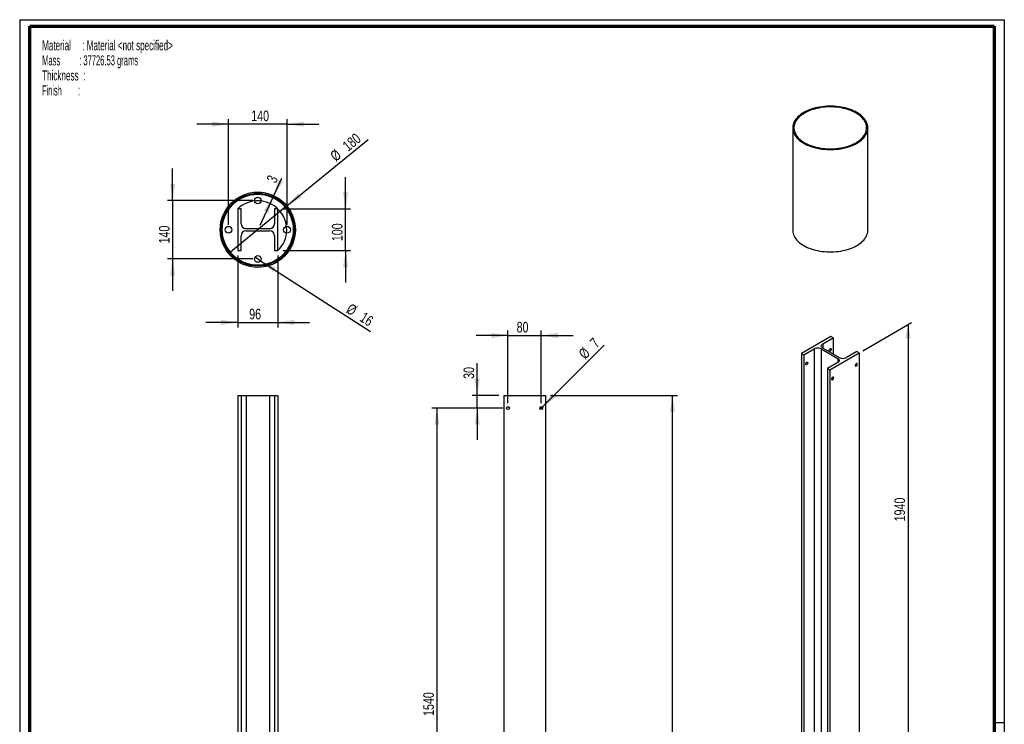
# Paper-space layout 'Sub assem Support' of a CAD drawing. Header units: millimetres. Extents: x 7 to 203, y 7 to 289.
# Tile 3 of 3: x 7 to 203, y 148 to 289. Entities that reach past the tile are written whole.
import ezdxf

# ---------------------------------------------------------------- set-up
doc = ezdxf.new("R2010")
doc.units = ezdxf.units.MM
for name, color, linetype in [('FORMAT', 7, 'Continuous'), ('LAYER2', 7, 'Continuous'), ('LOGO', 7, 'Continuous')]:
    doc.layers.add(name, color=color, linetype=linetype)
doc.styles.add('SLDTEXTSTYLE1', font='TXT', dxfattribs={"width": 0.75})
doc.styles.add('SLDTEXTSTYLE7', font='TXT', dxfattribs={"width": 0.605})
doc.styles.add('SLDTEXTSTYLE8', font='TXT', dxfattribs={"width": 0.549})
doc.styles.add('SLDTEXTSTYLE9', font='TXT', dxfattribs={"width": 0.565172})
doc.dimstyles.new('SLDDIMSTYLE0', dxfattribs={"dimtxt": 2.116667, "dimasz": 3.302, "dimexe": 0, "dimexo": 0.0625, "dimgap": 0.529167, "dimtad": 1, "dimlfac": 12, "dimrnd": 1e-09, "dimzin": 12, "dimdsep": 46, "dimtxsty": 'SLDTEXTSTYLE1', "dimsah": 1, "dimcen": 0.09, "dimadec": 0, "dimazin": 3, "dimtfac": 1, "dimtofl": 0, "dimtmove": 0, "dimatfit": 3, "dimfxl": 1, "dimfrac": 2, "dimtolj": 1, "dimtzin": 12, "dimarcsym": 0})
doc.dimstyles.new('SLDDIMSTYLE4', dxfattribs={"dimtxt": 2.116667, "dimasz": 3.302, "dimexe": 0, "dimexo": 0.0625, "dimgap": 0.529167, "dimtad": 1, "dimlfac": 12, "dimrnd": 1e-09, "dimzin": 12, "dimdsep": 46, "dimtxsty": 'SLDTEXTSTYLE1', "dimsah": 1, "dimcen": 0.09, "dimadec": 0, "dimazin": 3, "dimtfac": 1, "dimtmove": 0, "dimatfit": 0, "dimfxl": 1, "dimfrac": 2, "dimtolj": 1, "dimtzin": 12, "dimarcsym": 0})
doc.dimstyles.new('SLDDIMSTYLE5', dxfattribs={"dimtxt": 2.116667, "dimasz": 3.302, "dimexe": 0, "dimexo": 0.0625, "dimgap": 0.529167, "dimtad": 1, "dimlfac": 12, "dimrnd": 1e-09, "dimzin": 12, "dimdsep": 46, "dimtxsty": 'SLDTEXTSTYLE1', "dimblk1": 'NONE', "dimsah": 1, "dimcen": 0, "dimadec": 0, "dimazin": 3, "dimtfac": 1, "dimtmove": 0, "dimatfit": 3, "dimldrblk": 'NONE', "dimfxl": 1, "dimfrac": 2, "dimtolj": 1, "dimtzin": 12, "dimarcsym": 0})

# ---------------------------------------------------------------- blocks, each defined once
blk = doc.blocks.new('SW_NOTE_0_15')
at = {"layer": 'FORMAT', "color": 0, "char_height": 2, "attachment_point": 1}
for s, insert, style in [('Material     : Material <not specified>', (0, 2.58), 'SLDTEXTSTYLE7'), ('Mass         : 37726.53 grams', (0, -0.42), 'SLDTEXTSTYLE9'), ('Thickness  :', (0, -3.42), 'SLDTEXTSTYLE7'), ('Finish        :', (0, -6.42), 'SLDTEXTSTYLE8')]:
    blk.add_mtext(s, dxfattribs=dict(at, insert=insert, style=style))
blk = doc.blocks.new('_D_8')
at = {"layer": 'LOGO'}
for p, q in [((175.11, 222.96), (184.86, 228.59)), ((184.15, 228.18), (184.15, 96.17)), ((175.11, 90.95), (184.86, 96.58))]:
    blk.add_line(p, q, dxfattribs=at)
for points in [[(184.15, 228.18), (183.64, 225.49), (184.66, 225.49)], [(184.15, 96.17), (184.66, 98.87), (183.64, 98.87)]]:
    blk.add_solid(points, dxfattribs=at)
at = {"layer": 'LOGO', "insert": (181.42, 188.96), "char_height": 2.117, "attachment_point": 1, "rotation": 90, "style": 'SLDTEXTSTYLE1'}
blk.add_mtext('1940', dxfattribs=at)
blk = doc.blocks.new('_D_9')
at = {"layer": 'LOGO'}
for p, q in [((57.54, 253.92), (59.17, 257.41)), ((57.43, 253.69), (54.75, 247.94)), ((57.43, 253.69), (57.54, 253.92))]:
    blk.add_line(p, q, dxfattribs=at)
for points in [[(57.54, 253.92), (59.39, 256.7), (58.47, 257.13)], [(57.43, 253.69), (55.57, 250.92), (56.49, 250.49)]]:
    blk.add_solid(points, dxfattribs=at)
at = {"layer": 'LOGO', "insert": (56.03, 257.15), "char_height": 2.12, "attachment_point": 1, "rotation": 64.9881, "style": 'SLDTEXTSTYLE1'}
blk.add_mtext('3', dxfattribs=at)
blk = doc.blocks.new('_D_10')
at = {"layer": 'LOGO'}
for p, q in [((50.37, 241.96), (50.37, 227.63)), ((58.37, 241.96), (58.37, 227.63)), ((50.37, 228.63), (44.02, 228.63)), ((50.37, 228.63), (58.37, 228.63)), ((58.37, 228.63), (64.72, 228.63))]:
    blk.add_line(p, q, dxfattribs=at)
for points in [[(50.37, 228.63), (47.06, 229.14), (47.06, 228.12)], [(58.37, 228.63), (61.67, 228.12), (61.67, 229.14)]]:
    blk.add_solid(points, dxfattribs=at)
at = {"layer": 'LOGO', "insert": (52.66, 231.36), "char_height": 2.117, "attachment_point": 1, "style": 'SLDTEXTSTYLE1'}
blk.add_mtext('96', dxfattribs=at)
blk = doc.blocks.new('_D_11')
at = {"layer": 'LOGO'}
for p, q in [((71.89, 251.29), (71.89, 257.64)), ((59.37, 251.29), (72.89, 251.29)), ((71.89, 242.96), (71.89, 251.29)), ((59.37, 242.96), (72.89, 242.96)), ((71.89, 242.96), (71.89, 236.61))]:
    blk.add_line(p, q, dxfattribs=at)
for points in [[(71.89, 251.29), (72.4, 254.59), (71.38, 254.59)], [(71.89, 242.96), (71.38, 239.65), (72.4, 239.65)]]:
    blk.add_solid(points, dxfattribs=at)
at = {"layer": 'LOGO', "insert": (69.16, 244.85), "char_height": 2.117, "attachment_point": 1, "rotation": 90, "style": 'SLDTEXTSTYLE1'}
blk.add_mtext('100', dxfattribs=at)
blk = doc.blocks.new('_D_12')
at = {"layer": 'LOGO'}
for p, q in [((48.53, 268.17), (42.18, 268.17)), ((48.53, 248.12), (48.53, 269.17)), ((60.2, 268.17), (48.53, 268.17)), ((60.2, 248.12), (60.2, 269.17)), ((60.2, 268.17), (66.55, 268.17))]:
    blk.add_line(p, q, dxfattribs=at)
for points in [[(48.53, 268.17), (45.23, 268.68), (45.23, 267.66)], [(60.2, 268.17), (63.5, 267.66), (63.5, 268.68)]]:
    blk.add_solid(points, dxfattribs=at)
at = {"layer": 'LOGO', "insert": (53.07, 270.9), "char_height": 2.117, "attachment_point": 1, "style": 'SLDTEXTSTYLE1'}
blk.add_mtext('140', dxfattribs=at)
blk = doc.blocks.new('_D_13')
at = {"layer": 'LOGO'}
for p, q in [((37.38, 252.96), (37.38, 259.31)), ((53.37, 252.96), (36.38, 252.96)), ((37.38, 252.96), (37.38, 241.29)), ((53.37, 241.29), (36.38, 241.29)), ((37.38, 241.29), (37.38, 234.94))]:
    blk.add_line(p, q, dxfattribs=at)
for points in [[(37.38, 252.96), (37.89, 256.26), (36.87, 256.26)], [(37.38, 241.29), (36.87, 237.99), (37.89, 237.99)]]:
    blk.add_solid(points, dxfattribs=at)
at = {"layer": 'LOGO', "insert": (34.65, 244.39), "char_height": 2.117, "attachment_point": 1, "rotation": 90, "style": 'SLDTEXTSTYLE1'}
blk.add_mtext('140', dxfattribs=at)
blk = doc.blocks.new('_D_14')
at = {"layer": 'LOGO'}
for q in [(53.8, 241.65), (76.83, 226.83)]:
    blk.add_line((54.93, 240.93), q, dxfattribs=at)
blk.add_solid([(54.93, 240.93), (57.43, 238.72), (57.98, 239.57)], dxfattribs=at)
at = {"layer": 'LOGO', "char_height": 2.117, "attachment_point": 1, "rotation": 327.239, "style": 'SLDTEXTSTYLE1'}
for s, insert in [('%%c', (72.99, 232.54)), ('16', (75.68, 230.82))]:
    blk.add_mtext(s, dxfattribs=dict(at, insert=insert))
blk = doc.blocks.new('_None')
blk = doc.blocks.new('_D_15')
at = {"layer": 'LOGO'}
for q in [(76.43, 265.15), (48.56, 242.38)]:
    blk.add_line((60.17, 251.87), q, dxfattribs=at)
blk.add_solid([(60.17, 251.87), (63.05, 253.56), (62.41, 254.35)], dxfattribs=at)
at = {"layer": 'LOGO', "char_height": 2.117, "attachment_point": 1, "rotation": 39.2534, "style": 'SLDTEXTSTYLE1'}
for s, insert in [('180', (71.07, 264.29)), ('%%c', (68.6, 262.27))]:
    blk.add_mtext(s, dxfattribs=dict(at, insert=insert))
blk = doc.blocks.new('_D_18')
at = {"layer": 'LOGO'}
for q in [(123.49, 224.09), (110.74, 211.35)]:
    blk.add_line((111.15, 211.76), q, dxfattribs=at)
blk.add_solid([(111.15, 211.76), (113.85, 213.74), (113.13, 214.46)], dxfattribs=at)
at = {"layer": 'LOGO', "attachment_point": 1, "rotation": 45, "style": 'SLDTEXTSTYLE1'}
for s, insert, char_height in [('%%c', (118.2, 222.65), 2.117), ('7', (120.46, 224.91), 2.12)]:
    blk.add_mtext(s, dxfattribs=dict(at, insert=insert, char_height=char_height))
blk = doc.blocks.new('_D_19')
at = {"layer": 'LOGO'}
for p, q in [((104.28, 226.02), (97.93, 226.02)), ((104.28, 212.56), (104.28, 227.02)), ((104.28, 226.02), (110.95, 226.02)), ((110.95, 212.56), (110.95, 227.02)), ((110.95, 226.02), (117.3, 226.02))]:
    blk.add_line(p, q, dxfattribs=at)
for points in [[(104.28, 226.02), (100.98, 226.53), (100.98, 225.51)], [(110.95, 226.02), (114.25, 225.51), (114.25, 226.53)]]:
    blk.add_solid(points, dxfattribs=at)
at = {"layer": 'LOGO', "insert": (106.03, 228.75), "char_height": 2.117, "attachment_point": 1, "style": 'SLDTEXTSTYLE1'}
blk.add_mtext('80', dxfattribs=at)
blk = doc.blocks.new('_D_20')
at = {"layer": 'LOGO'}
for p, q in [((98.16, 214.06), (98.16, 220.51)), ((102.45, 214.06), (97.16, 214.06)), ((98.16, 211.56), (98.16, 214.06)), ((103.28, 211.56), (97.16, 211.56)), ((98.16, 211.56), (98.16, 205.21))]:
    blk.add_line(p, q, dxfattribs=at)
for points in [[(98.16, 214.06), (98.67, 217.36), (97.65, 217.36)], [(98.16, 211.56), (97.65, 208.25), (98.67, 208.25)]]:
    blk.add_solid(points, dxfattribs=at)
at = {"layer": 'LOGO', "insert": (95.43, 217.38), "char_height": 2.117, "attachment_point": 1, "rotation": 90, "style": 'SLDTEXTSTYLE1'}
blk.add_mtext('30', dxfattribs=at)
blk = doc.blocks.new('_D_21')
at = {"layer": 'LOGO'}
for p, q in [((103.28, 211.56), (89.11, 211.56)), ((90.11, 211.56), (90.11, 83.22)), ((103.28, 83.22), (89.11, 83.22))]:
    blk.add_line(p, q, dxfattribs=at)
for points in [[(90.11, 211.56), (89.61, 208.25), (90.62, 208.25)], [(90.11, 83.22), (90.62, 86.53), (89.61, 86.53)]]:
    blk.add_solid(points, dxfattribs=at)
at = {"layer": 'LOGO', "insert": (87.39, 150.15), "char_height": 2.117, "attachment_point": 1, "rotation": 90, "style": 'SLDTEXTSTYLE1'}
blk.add_mtext('1540', dxfattribs=at)
blk = doc.blocks.new('_D_22')
at = {"layer": 'LOGO'}
for p, q in [((112.78, 214.06), (138.11, 214.06)), ((137.11, 51.56), (137.11, 214.06)), ((116.11, 51.56), (138.11, 51.56))]:
    blk.add_line(p, q, dxfattribs=at)
for points in [[(137.11, 214.06), (136.61, 210.75), (137.62, 210.75)], [(137.11, 51.56), (137.62, 54.86), (136.61, 54.86)]]:
    blk.add_solid(points, dxfattribs=at)
at = {"layer": 'LOGO', "insert": (134.39, 131.32), "char_height": 2.117, "attachment_point": 1, "rotation": 90, "style": 'SLDTEXTSTYLE1'}
blk.add_mtext('1950', dxfattribs=at)

psp = doc.layouts.new('Sub assem Support')

# ---------------------------------------------------------------- linework, layer by layer
at = {"color": 7, "linetype": 'Continuous', "lineweight": 25}
for p, q in [((161.12561, 267.43875), (161.12561, 247.02523)), ((176.12561, 247.02523), (176.12561, 267.43875)), ((50.36512, 251.28987), (50.36512, 242.95654)), ((51.03179, 251.28987), (50.36512, 251.28987)), ((51.03179, 248.33154), (51.03179, 251.28987)), ((57.69846, 251.28987), (57.69846, 248.33154)), ((58.36512, 251.28987), (57.69846, 251.28987)), ((58.36512, 242.95654), (58.36512, 251.28987)), ((51.03179, 242.95654), (51.03179, 245.91487)), ((56.69846, 247.33154), (52.03179, 247.33154)), ((52.03179, 246.91487), (56.69846, 246.91487)), ((57.69846, 245.91487), (57.69846, 242.95654)), ((50.36512, 242.95654), (51.03179, 242.95654)), ((57.69846, 242.95654), (58.36512, 242.95654)), ((168.74346, 225.8183), (162.8509, 222.4166)), ((167.12301, 224.33856), (169.21487, 225.54617)), ((169.21487, 225.54617), (168.74346, 225.8183)), ((169.21487, 225.54617), (169.21487, 222.31455)), ((162.8509, 222.4166), (163.32231, 222.14447)), ((162.8509, 222.4166), (162.8509, 90.40917)), ((163.32231, 222.14447), (165.41417, 223.35207)), ((163.32231, 222.14447), (163.32231, 90.13703)), ((165.41417, 223.35207), (165.41417, 91.34464)), ((166.82838, 223.35207), (170.12821, 221.44712)), ((166.82838, 223.35207), (166.82838, 91.34464)), ((170.42284, 221.6172), (167.12301, 223.52215)), ((168.50776, 219.15097), (174.40032, 222.55267)), ((173.92891, 222.82481), (171.83705, 221.6172)), ((174.40032, 222.55267), (173.92891, 222.82481)), ((174.40032, 222.55267), (174.40032, 90.54524)), ((170.12821, 220.63071), (168.03635, 219.42311)), ((168.03635, 219.42311), (168.03635, 87.41567)), ((168.03635, 219.42311), (168.50776, 219.15097)), ((168.50776, 219.15097), (168.50776, 87.14354)), ((50.36512, 214.05691), (50.36512, 76.55691)), ((50.36512, 214.05691), (51.03179, 214.05691)), ((51.03179, 214.05691), (51.03179, 76.55691)), ((51.03179, 214.05691), (52.03179, 214.05691)), ((52.03179, 214.05691), (56.69846, 214.05691)), ((56.69846, 214.05691), (57.69846, 214.05691)), ((57.69846, 214.05691), (57.69846, 76.55691)), ((57.69846, 214.05691), (58.36512, 214.05691)), ((58.36512, 214.05691), (58.36512, 76.55691)), ((103.44772, 214.05691), (103.44772, 76.55691)), ((103.44772, 214.05691), (111.78106, 214.05691)), ((111.78106, 214.05691), (111.78106, 76.55691))]:
    psp.add_line(p, q, dxfattribs=at)
at = {"color": 8, "linetype": 'Continuous', "lineweight": 25}
for p, q in [((167.12301, 224.33856), (167.12301, 223.52215)), ((170.12821, 221.44712), (170.12821, 220.63071)), ((52.03179, 214.05691), (52.03179, 76.55691)), ((56.69846, 214.05691), (56.69846, 76.55691))]:
    psp.add_line(p, q, dxfattribs=at)
at = {"color": 7, "linetype": 'Continuous', "lineweight": 25, "flags": 128}
for points in [[(163.32231, 264.37722), (163.66577, 264.19103), (164.02881, 264.01765), (164.40998, 263.85778), (164.8078, 263.71203), (165.22068, 263.581), (165.647, 263.46519), (166.08508, 263.36506), (166.53318, 263.28101), (166.98954, 263.21337), (167.45235, 263.1624), (167.9198, 263.12831), (168.39003, 263.11123), (168.86119, 263.11123), (169.33142, 263.12831), (169.79887, 263.1624), (170.26168, 263.21337), (170.71804, 263.28101), (171.16614, 263.36506), (171.60422, 263.46519), (172.03054, 263.581), (172.44342, 263.71203), (172.84124, 263.85778), (173.22241, 264.01765), (173.58545, 264.19103), (173.92891, 264.37722), (174.25144, 264.5755), (174.55177, 264.78507), (174.82871, 265.00512), (175.08117, 265.23478), (175.30816, 265.47313), (175.50877, 265.71924), (175.68222, 265.97213), (175.82781, 266.23082), (175.94499, 266.49427), (176.03327, 266.76144), (176.09232, 267.03129), (176.12191, 267.30275), (176.12191, 267.57475), (176.09232, 267.84621), (176.03327, 268.11606), (175.94499, 268.38324), (175.82781, 268.64669), (175.68222, 268.90537), (175.50877, 269.15827), (175.30816, 269.40437), (175.08117, 269.64273), (174.82871, 269.87238), (174.55177, 270.09243), (174.25144, 270.30201), (173.92891, 270.50028), (173.58545, 270.68648), (173.22241, 270.85985), (172.84124, 271.01973), (172.44342, 271.16547), (172.03054, 271.2965), (171.60422, 271.41231), (171.16614, 271.51244), (170.71804, 271.59649), (170.26168, 271.66414), (169.79887, 271.7151), (169.33142, 271.74919), (168.86119, 271.76627), (168.39003, 271.76627), (167.9198, 271.74919), (167.45235, 271.7151), (166.98954, 271.66414), (166.53318, 271.59649), (166.08508, 271.51244), (165.647, 271.41231), (165.22068, 271.2965), (164.8078, 271.16547), (164.40998, 271.01973), (164.02881, 270.85985), (163.66577, 270.68648), (163.32231, 270.50028), (162.99978, 270.30201), (162.69945, 270.09243), (162.42251, 269.87238), (162.17004, 269.64273), (161.94306, 269.40437), (161.74245, 269.15827), (161.569, 268.90537), (161.42341, 268.64669), (161.30623, 268.38324), (161.21795, 268.11606), (161.1589, 267.84621), (161.12931, 267.57475), (161.12931, 267.30275), (161.1589, 267.03129), (161.21795, 266.76144), (161.30623, 266.49427), (161.42341, 266.23082), (161.569, 265.97213), (161.74245, 265.71924), (161.94306, 265.47313), (162.17004, 265.23478), (162.42251, 265.00512), (162.69945, 264.78507), (162.99978, 264.5755), (163.32231, 264.37722)], [(163.49909, 264.47927), (163.83455, 264.29753), (164.18931, 264.12843), (164.56193, 263.97267), (164.95091, 263.83086), (165.35469, 263.70358), (165.77165, 263.59134), (166.20009, 263.49459), (166.6383, 263.41372), (167.08451, 263.34906), (167.53693, 263.30087), (167.99373, 263.26934), (168.45308, 263.2546), (168.91312, 263.25671), (169.372, 263.27565), (169.82788, 263.31136), (170.27891, 263.36369), (170.72329, 263.43243), (171.15923, 263.5173), (171.58496, 263.61796), (171.99877, 263.73401), (172.399, 263.86497), (172.78404, 264.01032), (173.15233, 264.16948), (173.5024, 264.34181), (173.83283, 264.5266), (174.14229, 264.72312), (174.42953, 264.93057), (174.69341, 265.14813), (174.93285, 265.3749), (175.1469, 265.60999), (175.33469, 265.85244), (175.49546, 266.10128), (175.62857, 266.35551), (175.73348, 266.61409), (175.80977, 266.876), (175.85714, 267.14017), (175.87538, 267.40555), (175.86443, 267.67106), (175.82434, 267.93563), (175.75525, 268.1982), (175.65746, 268.45772), (175.53136, 268.71313), (175.37744, 268.96341), (175.19634, 269.20755), (174.98878, 269.44457), (174.7556, 269.67351), (174.49774, 269.89345), (174.21623, 270.10351), (173.91221, 270.30284), (173.5869, 270.49064), (173.24161, 270.66615), (172.87774, 270.82866), (172.49675, 270.97752), (172.10016, 271.11213), (171.68959, 271.23195), (171.26668, 271.3365), (170.83314, 271.42535), (170.3907, 271.49815), (169.94116, 271.55461), (169.48632, 271.59449), (169.02802, 271.61763), (168.56809, 271.62396), (168.1084, 271.61342), (167.65079, 271.58608), (167.1971, 271.54204), (166.74917, 271.48148), (166.30879, 271.40463), (165.87775, 271.31182), (165.45776, 271.20341), (165.05053, 271.07985), (164.6577, 270.94162), (164.28085, 270.78929), (163.92149, 270.62346), (163.58107, 270.44481), (163.26096, 270.25406), (162.96246, 270.05197), (162.68676, 269.83936), (162.43497, 269.61708), (162.20811, 269.38603), (162.00709, 269.14715), (161.83272, 268.90138), (161.68571, 268.64972), (161.56664, 268.39318), (161.47599, 268.13281), (161.41413, 267.86963), (161.38131, 267.60473), (161.37766, 267.33915), (161.4032, 267.07398), (161.45782, 266.81027), (161.54129, 266.54909), (161.6533, 266.2915), (161.79338, 266.03853), (161.96097, 265.79119), (162.1554, 265.55049), (162.37588, 265.31739), (162.62153, 265.09284), (162.89135, 264.87773), (163.18426, 264.67293), (163.49909, 264.47927)], [(161.12561, 247.02523), (161.12931, 246.88923), (161.1589, 246.61777), (161.21795, 246.34792), (161.30623, 246.08075), (161.42341, 245.81729), (161.569, 245.55861), (161.74245, 245.30572), (161.94306, 245.05961), (162.17004, 244.82126), (162.42251, 244.5916), (162.69945, 244.37155), (162.99978, 244.16198), (163.32231, 243.9637)], [(163.32231, 243.9637), (163.66577, 243.77751), (164.02881, 243.60413), (164.40998, 243.44425), (164.8078, 243.29851), (165.22068, 243.16748), (165.647, 243.05167), (166.08508, 242.95154), (166.53318, 242.86749), (166.98954, 242.79985), (167.45235, 242.74888), (167.9198, 242.71479), (168.39003, 242.69771), (168.86119, 242.69771), (169.33142, 242.71479), (169.79887, 242.74888), (170.26168, 242.79985), (170.71804, 242.86749), (171.16614, 242.95154), (171.60422, 243.05167), (172.03054, 243.16748), (172.44342, 243.29851), (172.84124, 243.44425), (173.22241, 243.60413), (173.58545, 243.77751), (173.92891, 243.9637), (174.25144, 244.16198), (174.55177, 244.37155), (174.82871, 244.5916), (175.08117, 244.82126), (175.30816, 245.05961), (175.50877, 245.30572), (175.68222, 245.55861), (175.82781, 245.81729), (175.94499, 246.08075), (176.03327, 246.34792), (176.09232, 246.61777), (176.12191, 246.88923), (176.12561, 247.02523)], [(167.12301, 223.52215), (167.01096, 223.59924), (166.92381, 223.68639), (166.86419, 223.78095), (166.83392, 223.88004), (166.83392, 223.98067), (166.86419, 224.07977), (166.92381, 224.17433), (167.01096, 224.26148), (167.12301, 224.33856)], [(168.41937, 223.04558), (168.43054, 223.12937), (168.46286, 223.21697), (168.51281, 223.2989), (168.57498, 223.36629), (168.64264, 223.41182), (168.70846, 223.43057), (168.76529, 223.4205), (168.80699, 223.3827), (168.82904, 223.32128), (168.82904, 223.24288), (168.80699, 223.156), (168.76529, 223.07006), (168.70846, 222.99437), (168.64264, 222.93713), (168.57498, 222.90455), (168.51281, 222.90015), (168.46286, 222.92441), (168.43054, 222.97471), (168.41937, 223.04558)], [(163.70533, 220.32422), (163.7165, 220.408), (163.74881, 220.49561), (163.79876, 220.57754), (163.86094, 220.64493), (163.9286, 220.69046), (163.99441, 220.70921), (164.05125, 220.69914), (164.09295, 220.66134), (164.11499, 220.59992), (164.11499, 220.52152), (164.09295, 220.43464), (164.05125, 220.3487), (163.99441, 220.27301), (163.9286, 220.21577), (163.86094, 220.18319), (163.79876, 220.17879), (163.74881, 220.20305), (163.7165, 220.25335), (163.70533, 220.32422)], [(170.12821, 221.44712), (170.24026, 221.37003), (170.32741, 221.28289), (170.38703, 221.18833), (170.4173, 221.08923), (170.4173, 220.9886), (170.38703, 220.8895), (170.32741, 220.79494), (170.24026, 220.70779), (170.12821, 220.63071)], [(174.0173, 220.29021), (174.00612, 220.36109), (173.97381, 220.41138), (173.92386, 220.43564), (173.86169, 220.43125), (173.79403, 220.39866), (173.72821, 220.34142), (173.67138, 220.26573), (173.62968, 220.17979), (173.60763, 220.09291), (173.60763, 220.01451), (173.62968, 219.95309), (173.67138, 219.91529), (173.72821, 219.90522), (173.79403, 219.92397), (173.86169, 219.9695), (173.92386, 220.03689), (173.97381, 220.11882), (174.00612, 220.20643), (174.0173, 220.29021)], [(169.30325, 217.56885), (169.29208, 217.63973), (169.25977, 217.69002), (169.20982, 217.71428), (169.14764, 217.70988), (169.07998, 217.6773), (169.01417, 217.62006), (168.95733, 217.54437), (168.91563, 217.45843), (168.89359, 217.37155), (168.89359, 217.29315), (168.91563, 217.23173), (168.95733, 217.19393), (169.01417, 217.18386), (169.07998, 217.20261), (169.14764, 217.24814), (169.20982, 217.31553), (169.25977, 217.39746), (169.29208, 217.48507), (169.30325, 217.56885)]]:
    psp.add_lwpolyline(points, dxfattribs=at)
at = {"color": 7, "linetype": 'Continuous', "lineweight": 25}
for centre, radius in [((54.36512, 247.12321), 7.5), ((54.36512, 247.12321), 7.25), ((54.36512, 247.12321), 7.08333), ((54.36512, 252.95654), 0.66667), ((48.53179, 247.12321), 0.66667), ((60.19846, 247.12321), 0.66667), ((54.36512, 241.28987), 0.66667), ((104.28106, 211.55691), 0.29167), ((110.94772, 211.55691), 0.29167)]:
    psp.add_circle(centre, radius, dxfattribs=at)
at = {"color": 7, "linetype": 'Continuous'}
psp.add_arc((54.36512, 247.12321), 5.77591, 313.8308607, 133.8308607, dxfattribs=at)
at = {"color": 7, "linetype": 'Continuous', "lineweight": 25}
for centre, radius, start, end in [((52.03179, 248.33154), 1, 180, 270), ((56.69846, 248.33154), 1, 270, 0), ((52.03179, 245.91487), 1, 90, 180), ((56.69846, 245.91487), 1, 0, 90), ((166.12127, 221.99486), 1.53037, 62.480539, 117.519461), ((171.12995, 222.97442), 1.53037, 242.480539, 297.519461)]:
    psp.add_arc(centre, radius, start, end, dxfattribs=at)
at = {"layer": 'LAYER2', "lineweight": 70}
for p, q in [((8.85193, 9.38997), (8.85193, 287.70219)), ((8.85193, 287.70219), (201.35193, 287.70219)), ((201.35193, 287.70219), (201.35193, 9.38997))]:
    psp.add_line(p, q, dxfattribs=at)
at = {"layer": 'LOGO'}
for p, q in [((6.85193, 289.01784), (203.35304, 289.01784)), ((6.85193, 289.01784), (6.85193, 7.38997)), ((203.35304, 289.01784), (203.35304, 7.38997)), ((203.35304, 148.74438), (201.35193, 148.74438))]:
    psp.add_line(p, q, dxfattribs=at)

# ---------------------------------------------------------------- block references
at = {"layer": 'FORMAT', "color": 218}
psp.add_blockref('SW_NOTE_0_15', (11.33062, 282.32167), dxfattribs=at)

# ---------------------------------------------------------------- dimensions: what is measured, and where the dimension line sits
at = {"layer": 'LOGO'}
for base, p1, p2, picture, middle in [((48.53179, 268.17175), (60.19846, 247.12321), (48.53179, 247.12321), '_D_12', (55.41485, 268.17175)), ((58.36512, 228.62737), (50.36512, 242.95654), (58.36512, 242.95654), '_D_10', (54.22146, 228.62737)), ((110.94772, 226.02175), (104.28106, 211.55691), (110.94772, 211.55691), '_D_19', (107.59345, 226.02175))]:
    dim = psp.add_linear_dim(base=base, p1=p1, p2=p2, dimstyle='SLDDIMSTYLE4', dxfattribs=at)
    dim.commit()
    dim.dimension.update_dxf_attribs({"geometry": picture, "text_midpoint": middle, "dimtype": 160})
for p1, p2, picture, middle in [((48.55746, 242.37757), (60.17278, 251.86884), '_D_15', (73.42354, 262.69648)), ((53.8045, 241.65063), (54.92575, 240.92912), '_D_14', (74.22649, 228.50924)), ((110.74148, 211.35067), (111.15396, 211.76315), '_D_18', (121.86991, 222.47909))]:
    dim = psp.add_diameter_dim_2p(p1=p1, p2=p2, dimstyle='SLDDIMSTYLE5', dxfattribs=at)
    dim.commit()
    dim.dimension.update_dxf_attribs({"geometry": picture, "text_midpoint": middle, "dimtype": 163})
for base, p1, p2, angle, dimstyle, picture, middle in [((37.37943, 241.28987), (54.36512, 252.95654), (54.36512, 241.28987), 90, 'SLDDIMSTYLE4', '_D_13', (37.37943, 246.73799)), ((57.53617, 253.91986), (57.43047, 253.6933), (57.53617, 253.91986), 64.9881232, 'SLDDIMSTYLE4', '_D_9', (58.83549, 256.70476)), ((71.89284, 251.28987), (58.36512, 242.95654), (58.36512, 251.28987), 90, 'SLDDIMSTYLE4', '_D_11', (71.89284, 247.19789)), ((184.15035, 96.17381), (174.40032, 222.55267), (174.40032, 90.54524), 90, 'SLDDIMSTYLE0', '_D_8', (184.15035, 192.09239)), ((98.1618, 214.05691), (104.28106, 211.55691), (103.44772, 214.05691), 90, 'SLDDIMSTYLE4', '_D_20', (98.1618, 218.94801)), ((137.11439, 214.05691), (115.11439, 51.55691), (111.78106, 214.05691), 90, 'SLDDIMSTYLE0', '_D_22', (137.11439, 134.44898)), ((90.11439, 83.22358), (104.28106, 211.55691), (104.28106, 83.22358), 90, 'SLDDIMSTYLE0', '_D_21', (90.11439, 153.27735))]:
    dim = psp.add_linear_dim(base=base, p1=p1, p2=p2, angle=angle, dimstyle=dimstyle, dxfattribs=at)
    dim.commit()
    dim.dimension.update_dxf_attribs({"geometry": picture, "text_midpoint": middle, "dimtype": 160})

doc.saveas('drawing.dxf')
